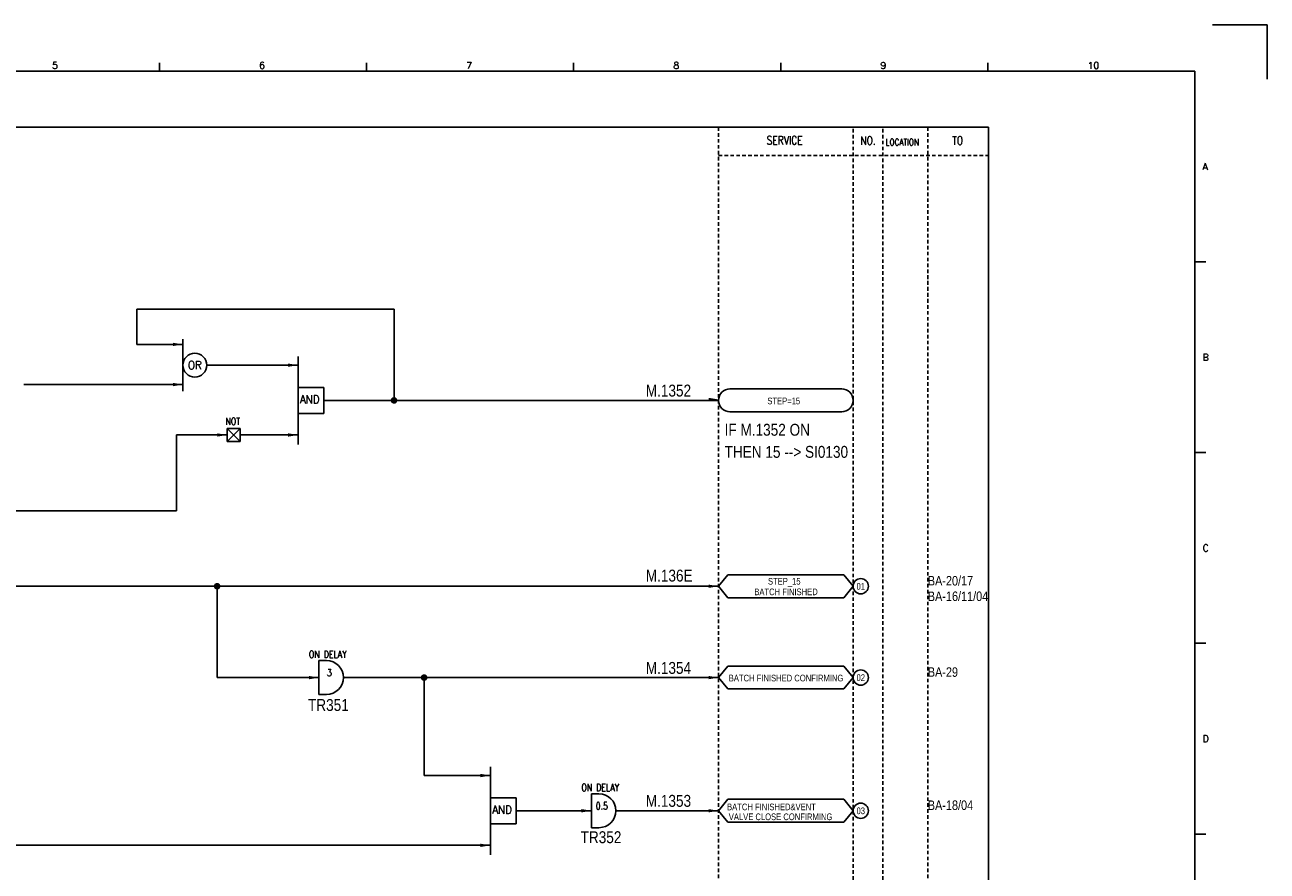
# Model space of a CAD drawing. Extents: x 1501 to 2467, y 399 to 1081.
# Tile 3 of 3: x 1943 to 2467, y 725 to 1081. Entities that reach past the tile are written whole.
import ezdxf
from ezdxf.enums import TextEntityAlignment as Align

# ---------------------------------------------------------------- set-up
doc = ezdxf.new("R2010")
doc.units = 0
doc.header["$MEASUREMENT"] = 0
doc.linetypes.add('HIDDEN', pattern=[4, 1.5, -1, 1.5])
doc.layers.get('0').update_dxf_attribs({"linetype": 'CONTINUOUS'})
doc.layers.get('DEFPOINTS').update_dxf_attribs({"linetype": 'CONTINUOUS'})
for name, color, linetype in [('CON', 4, 'CONTINUOUS'), ('DCS', 7, 'CONTINUOUS'), ('HID', 2, 'HIDDEN'), ('圖框CON', 4, 'CONTINUOUS'), ('框線', 6, 'CONTINUOUS')]:
    doc.layers.add(name, color=color, linetype=linetype)
doc.styles.add('DAYUKP', font='complex', dxfattribs={"bigfont": 'DAYUKP.SHX'})
doc.styles.add('ROMANS', font='romans', dxfattribs={"width": 0.8})
doc.styles.add('style3', font='ARIALN.TTF')

# ---------------------------------------------------------------- blocks, each defined once
blk = doc.blocks.new('LEADER')
at = {"layer": 'CON'}
blk.add_solid([(0.85, -0.57), (0.85, -1.57), (3.85, -1.07)], dxfattribs=at)
blk = doc.blocks.new('1')
at = {"layer": 'DEFPOINTS'}
blk.add_lwpolyline([(2189, 689.33), (2211.97, 689.33), (2211.97, 666.36)], dxfattribs=at)
at = {"layer": '圖框CON'}
for p, q in [((1745.08, 669.85), (1745.08, 673.29)), ((1832.37, 669.85), (1832.37, 673.29)), ((1919.66, 669.85), (1919.66, 673.29)), ((2006.95, 669.85), (2006.95, 673.29)), ((2094.24, 669.85), (2094.24, 673.29)), ((2186.14, 589.41), (2181.53, 589.41)), ((2186.14, 509.01), (2181.53, 509.01)), ((2186.14, 428.61), (2181.53, 428.61)), ((2186.14, 348.2), (2181.53, 348.2))]:
    blk.add_line(p, q, dxfattribs=at)
at = {"layer": '框線'}
for p, q in [((2181.53, 669.81), (1308.62, 669.81)), ((2181.53, 26.6), (2181.53, 669.81))]:
    blk.add_line(p, q, dxfattribs=at)
at = {"style": 'DAYUKP'}
for s, height, p in [('5', 2.87, (1699.8, 670.78)), ('6', 2.87, (1787.1, 670.78)), ('7', 2.87, (1874.39, 670.78)), ('8', 2.87, (1961.68, 670.78)), ('9', 2.87, (2048.97, 670.78)), ('10', 2.871, (2136.26, 670.78))]:
    blk.add_text(s, height=height, dxfattribs=at).set_placement(p)
for s, p in [('A', (2184.79, 629.6)), ('B', (2184.79, 549.2)), ('C', (2184.79, 468.8)), ('D', (2184.79, 388.39))]:
    blk.add_text(s, height=2.87, dxfattribs=at).set_placement(p, align=Align.MIDDLE_LEFT)

msp = doc.modelspace()

# ---------------------------------------------------------------- linework, layer by layer
at = {"layer": 'CON'}
for p, q in [((2098.87, 961.5), (1990.4, 961.5)), ((1990.4, 961.5), (1990.4, 946.59)), ((2098.87, 922.99), (2098.87, 961.5)), ((2009.87, 946.59), (1990.4, 946.59)), ((2019.95, 937.84), (2058.42, 937.84)), ((1942.83, 929.66), (2009.87, 929.66)), ((2069.28, 922.99), (2235.66, 922.99)), ((2028.59, 908.42), (2007.24, 908.42)), ((2007.24, 908.42), (2007.24, 876.37)), ((2058.42, 908.42), (2034.05, 908.42)), ((1790.23, 876.37), (2007.24, 876.37)), ((2235.66, 844.64), (1790.23, 844.64)), ((2024.29, 806.14), (2024.29, 844.64)), ((2067.23, 806.14), (2024.29, 806.14)), ((2077.55, 806.14), (2235.66, 806.14)), ((2111.55, 806.14), (2111.55, 764.86)), ((2111.55, 764.86), (2139.48, 764.86)), ((2150.34, 750.01), (2182.08, 750.01)), ((2192.4, 750.01), (2235.66, 750.01)), ((2139.48, 735.44), (1790.46, 735.44))]:
    msp.add_line(p, q, dxfattribs=at)
at = {"layer": 'CON', "color": 6}
for p, q in [((2009.87, 948.75), (2009.87, 926.87)), ((2058.42, 941.44), (2058.42, 904.35)), ((2058.42, 917.51), (2058.42, 928.47)), ((2069.28, 928.47), (2058.42, 928.47)), ((2069.28, 917.51), (2069.28, 928.47)), ((2287.55, 927.81), (2240.48, 927.81)), ((2069.28, 917.51), (2058.42, 917.51)), ((2240.48, 918.18), (2287.55, 918.18)), ((2028.59, 911.15), (2034.05, 911.15)), ((2028.59, 911.15), (2034.05, 905.69)), ((2034.05, 911.15), (2028.59, 905.69)), ((2028.59, 905.69), (2028.59, 911.15)), ((2034.05, 911.15), (2034.05, 905.69)), ((2034.05, 905.69), (2028.59, 905.69)), ((2235.66, 844.64), (2239.56, 849.45)), ((2288.46, 849.45), (2239.56, 849.45)), ((2292.36, 844.64), (2288.46, 849.45)), ((2235.66, 844.64), (2239.56, 839.82)), ((2292.36, 844.64), (2288.46, 839.82)), ((2239.56, 839.82), (2288.46, 839.82)), ((2067.23, 813.29), (2067.23, 799)), ((2067.23, 813.29), (2070.41, 813.29)), ((2235.66, 806.14), (2239.56, 810.96)), ((2288.46, 810.96), (2239.56, 810.96)), ((2292.36, 806.14), (2288.46, 810.96)), ((2235.66, 806.14), (2239.56, 801.33)), ((2239.56, 801.33), (2288.46, 801.33)), ((2292.36, 806.14), (2288.46, 801.33)), ((2067.23, 799), (2070.41, 799)), ((2139.48, 768.46), (2139.48, 731.36)), ((2139.48, 744.53), (2139.48, 755.49)), ((2150.34, 755.49), (2139.48, 755.49)), ((2150.34, 744.53), (2150.34, 755.49)), ((2182.08, 757.15), (2182.08, 742.86)), ((2182.08, 757.15), (2185.25, 757.15)), ((2235.66, 750.01), (2239.56, 754.82)), ((2288.46, 754.82), (2239.56, 754.82)), ((2292.36, 750.01), (2288.46, 754.82)), ((2235.66, 750.01), (2239.56, 745.19)), ((2292.36, 750.01), (2288.46, 745.19)), ((2150.34, 744.53), (2139.48, 744.53)), ((2239.56, 745.19), (2288.46, 745.19)), ((2182.08, 742.86), (2185.25, 742.86))]:
    msp.add_line(p, q, dxfattribs=at)
at = {"layer": 'CON'}
msp.add_lwpolyline([(1635.41, 1038.14), (2349.41, 1038.14), (2349.41, 538.33), (1635.41, 538.33)], close=True, dxfattribs=at)
at = {"layer": 'CON', "const_width": 1.4}
for points in [[(2098.17, 922.99, 1), (2099.57, 922.99, 1)], [(2023.59, 844.64, 1), (2024.99, 844.64, 1)], [(2110.85, 806.14, 1), (2112.25, 806.14, 1)]]:
    msp.add_lwpolyline(points, format="xyb", close=True, dxfattribs=at)
at = {"layer": 'CON', "color": 6}
msp.add_circle((2014.91, 937.84), 5.04, dxfattribs=at)
at = {"layer": 'CON'}
for centre in [(2295.58, 844.64), (2295.58, 806.14), (2295.58, 750.01)]:
    msp.add_circle(centre, 3.21, dxfattribs=at)
at = {"layer": 'CON', "color": 6}
for centre, radius, start, end in [((2240.48, 922.99), 4.82, 90, 270), ((2287.55, 922.99), 4.82, 270, 90), ((2070.41, 806.14), 7.14, 270, 90), ((2185.25, 750.01), 7.14, 270, 90)]:
    msp.add_arc(centre, radius, start, end, dxfattribs=at)
at = {"layer": 'HID'}
for p, q in [((2235.66, 1038.14), (2235.66, 538.33)), ((2292.36, 1037.44), (2292.36, 538.33)), ((2304.96, 1037.44), (2304.96, 538.33)), ((2323.86, 1038.14), (2323.86, 538.33)), ((2235.66, 1026.23), (2349.41, 1026.23)), ((2323.86, 975.83), (2323.86, 963.23))]:
    msp.add_line(p, q, dxfattribs=at)

# ---------------------------------------------------------------- block references
msp.add_blockref('1', (254.92, 391.97))
at = {"layer": 'CON', "xscale": 1.4, "yscale": 1.4, "zscale": 1.4}
for p in [(2004.48, 948.08), (2053.03, 939.34), (2004.48, 931.16), (2230.29, 924.87), (2023.2, 909.91), (2053.03, 909.91), (2230.27, 846.13), (2061.84, 807.63), (2230.27, 807.63), (2134.09, 766.35), (2176.69, 751.5), (2230.27, 751.5), (2134.09, 736.93)]:
    msp.add_blockref('LEADER', p, dxfattribs=at)

# ---------------------------------------------------------------- texts
at = {"layer": 'CON', "style": 'ROMANS'}
for s, height, width, p in [('SERVICE', 3.5, 0.8, (2263.52, 1032.65)), ('NO.', 3.5, 0.8, (2298.66, 1032.53)), ('TO', 3.5, 0.8, (2336.46, 1032.53)), ('OR', 3.5, 0.9, (2014.91, 937.84)), ('3', 3.02, 0.8, (2071.62, 808.19)), ('0.5', 3.024, 0.8, (2186.46, 752.05))]:
    msp.add_text(s, height=height, dxfattribs=dict(at, width=width)).set_placement(p, align=Align.MIDDLE)
for s, height, width, p in [('LOCATION', 2.8, 0.8, (2306.1, 1029.64)), ('AND', 3.5, 0.9, (2059.21, 920.67)), ('NOT', 3.024, 0.8, (2027.82, 911.74)), ('ON DELAY', 3.024, 0.8, (2063, 813.53)), ('ON DELAY', 3.024, 0.8, (2177.84, 757.39)), ('AND', 3.5, 0.9, (2140.27, 747.69))]:
    msp.add_text(s, height=height, dxfattribs=dict(at, width=width)).set_placement(p, align=Align.BOTTOM_LEFT)
at = {"layer": 'CON', "style": 'style3'}
for s, p in [('STEP=15', (2256.22, 920.52)), ('BATCH FINISHED', (2250.73, 840.03)), ('STEP_15', (2256.49, 844.5)), ('01', (2293.82, 842.36)), ('BATCH FINISHED CONFIRMING', (2239.97, 803.69)), ('02', (2293.82, 803.86)), ('BATCH FINISHED&VENT ', (2239.25, 749.38)), ('VALVE CLOSE CONFIRMING', (2239.97, 745.21)), ('03', (2293.82, 747.73))]:
    msp.add_text(s, height=2.8, dxfattribs=at).set_placement(p, align=Align.BOTTOM_LEFT)
for s, p in [('BA-20/17', (2323.86, 844.96)), ('BA-16/11/04', (2323.86, 838.41)), ('BA-29', (2323.86, 806.47)), ('BA-18/04', (2323.86, 750.33))]:
    msp.add_text(s, height=4, dxfattribs=at).set_placement(p)
at = {"layer": 'DCS', "linetype": 'ByBlock', "style": 'style3'}
for s, p in [('M.1352', (2204.98, 924.62)), ('IF M.1352 ON', (2238.21, 908.11)), ('THEN 15 --> SI0130', (2238.21, 898.79)), ('M.136E', (2204.98, 846.63)), ('M.1354', (2204.98, 807.71)), ('TR351', (2062.61, 792.08)), ('M.1353', (2204.98, 751.67)), ('TR352', (2177.52, 736.34))]:
    msp.add_text(s, height=5, dxfattribs=at).set_placement(p)

doc.saveas('drawing.dxf')
